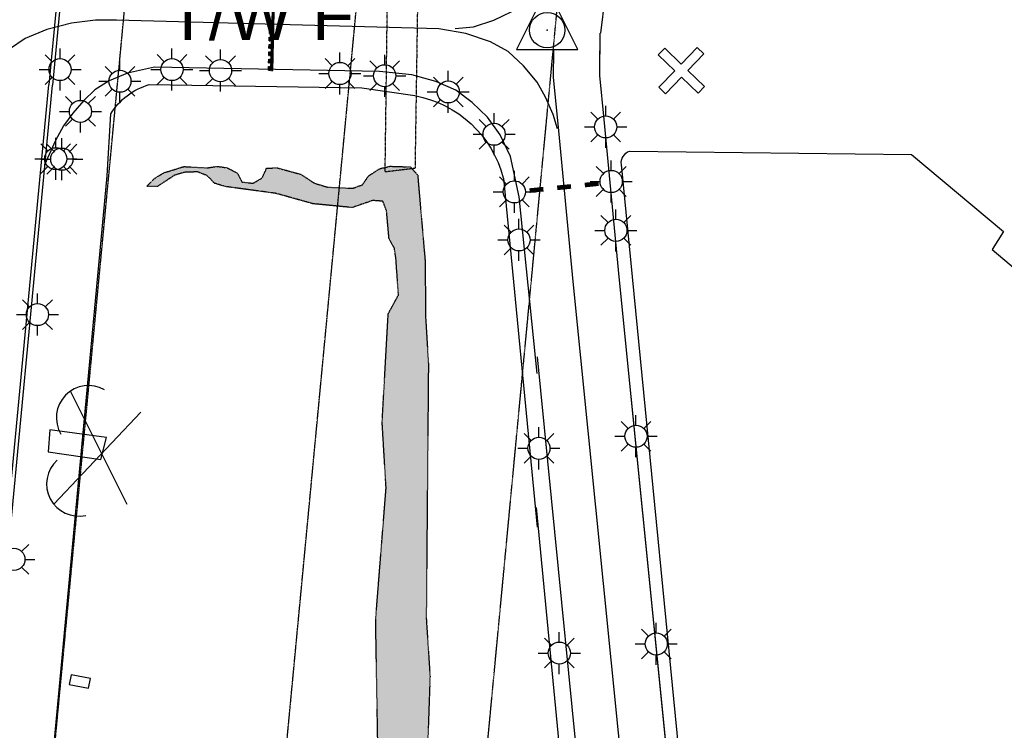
# Model space of a CAD drawing. Header units: feet. Extents: x 0 to 208040, y 0 to 211214.
# Tile 39 of 71: x 196079 to 196880, y 196786 to 197364. Entities that reach past the tile are written whole.
import ezdxf

# ---------------------------------------------------------------- set-up
doc = ezdxf.new("R2010")
doc.units = ezdxf.units.FT
doc.header["$LTSCALE"] = 0.5
doc.header["$MEASUREMENT"] = 0
doc.header["$XCLIPFRAME"] = 0
for name, pattern in [('CENTER2', [1.125, 0.75, -0.125, 0.125, -0.125]), ('HIDDEN2', [0.1875, 0.125, -0.0625]), ('PHANTOM2', [1.25, 0.625, -0.125, 0.125, -0.125, 0.125, -0.125])]:
    doc.linetypes.add(name, pattern=pattern)
doc.layers.get('0').update_dxf_attribs({"linetype": 'CONTINUOUS'})
for name, color, linetype in [('1-OFA', 13, 'CENTER2'), ('1-RSA', 13, 'CENTER2'), ('1-SIGNS', 5, 'CONTINUOUS'), ('AIR-MARKING', 5, 'CONTINUOUS'), ('AIR-MARKINGADD', 5, 'CONTINUOUS'), ('AIR-PAVED', 1, 'CONTINUOUS'), ('AIR-PAVED-T', 7, 'CONTINUOUS'), ('CULVERT', 5, 'HIDDEN2'), ('E-EXCAVATE', 11, 'CONTINUOUS'), ('E-NEWMARKING', 5, 'CONTINUOUS'), ('F-BRL', 110, 'PHANTOM2'), ('HV-CONTROL', 11, 'CONTINUOUS'), ('image', 7, 'CONTINUOUS'), ('MISC-OBJECT', 11, 'CONTINUOUS'), ('NEWCLOSEDSYM', 1, 'CONTINUOUS'), ('RUNWAYLIGHTS', 11, 'CONTINUOUS'), ('STREAM', 11, 'PHANTOM2'), ('TAXIWYPAVED', 5, 'CONTINUOUS'), ('Water', 5, 'CONTINUOUS')]:
    doc.layers.add(name, color=color, linetype=linetype)
doc.styles.add('ARIAL', font='ARIAL.TTF')
picture_1 = doc.add_image_def('image1.jpg', size_in_pixel=(2000, 2400))

# ---------------------------------------------------------------- blocks, each defined once
blk = doc.blocks.new('HV-CONTROL', base_point=(0.04, 18.84))
blk.add_lwpolyline([(-25.11, 3.17), (24.89, 3.17), (-0.11, 53.17)], close=True)
blk.add_circle((-0.1, 18.84), 14.38)
blk.add_point((-0.1, 18.84))

msp = doc.modelspace()

# ---------------------------------------------------------------- hatches: boundary and pattern name
at = {"layer": 'Water'}
h = msp.add_hatch(dxfattribs=at)
h.set_pattern_fill('DOTS', color=256, scale=200, angle=20, style=0)
h.paths.add_polyline_path([(196341.9, 195729.55), (196349.74, 195759.89), (196358.39, 195787.04), (196363.18, 195796.95), (196366.46, 195813.86), (196371.58, 195865.5), (196371, 195903.51), (196365.26, 195970.69), (196365.73, 196015.44), (196374.19, 196136.79), (196373.92, 196182.18), (196365.6, 196238.94), (196369.24, 196275.36), (196374.79, 196299.74), (196375.68, 196319.42), (196373.91, 196327.88), (196367.32, 196332.76), (196359.21, 196333.96), (196352.96, 196339.36), (196350.46, 196348.72), (196352.76, 196356.7), (196369.37, 196355.34), (196377.76, 196356.57), (196381.15, 196369.38), (196381.73, 196379.2), (196377.09, 196386.61), (196374.56, 196395.7), (196375.85, 196409.29), (196370.22, 196467.94), (196365.13, 196476.23), (196361.22, 196487.67), (196362.01, 196496.93), (196365.09, 196504.54), (196370.54, 196511.34), (196371.63, 196520.83), (196369, 196533.78), (196368.91, 196542.59), (196371.54, 196575), (196367.83, 196611.99), (196374.03, 196642.06), (196373.75, 196663.53), (196370, 196683.48), (196364.14, 196697.08), (196363.01, 196708.75), (196369.68, 196726.13), (196372.51, 196755.49), (196370.48, 196776.07), (196368.78, 196876.05), (196377.25, 196983.1), (196374.05, 197036.53), (196378.97, 197124.75), (196387.33, 197140.01), (196385.24, 197169.66), (196384, 197178.05), (196379.66, 197185.69), (196377.61, 197208.47), (196374.65, 197216.23), (196366.48, 197216.9), (196349.6, 197211.14), (196317.8, 197214.25), (196287.7, 197222.66), (196246.56, 197228.22), (196237.79, 197230.88), (196231.9, 197237.05), (196224.01, 197240.16), (196213.25, 197239.75), (196205.28, 197237.37), (196191.31, 197228.25), (196182.8, 197228.4), (196189.04, 197234.83), (196196.72, 197239.45), (196212.96, 197244.45), (196231.81, 197243.38), (196239.93, 197244.65), (196248.03, 197243.44), (196256.34, 197239.19), (196260.17, 197231.88), (196269.13, 197230.85), (196276.5, 197235.22), (196280.15, 197243.05), (196288.44, 197243.47), (196307.91, 197238.21), (196319.16, 197230.86), (196329.79, 197227.72), (196350.02, 197226.76), (196358.06, 197229.69), (196363, 197236.82), (196371.92, 197242.66), (196380.4, 197244.71), (196397.11, 197244.16), (196402.93, 197237.45), (196408.97, 197168.03), (196409.39, 197121.52), (196411.66, 197083.88), (196409.89, 196877.36), (196412.97, 196830), (196408.46, 196699.95), (196411.85, 196665.97), (196413.23, 196643.26), (196410.82, 196569.93), (196410.68, 196511.4), (196409.04, 196485.19), (196410.52, 196476.5), (196416.74, 196470.84), (196432.85, 196465.14), (196449.83, 196464.56), (196466.94, 196467.54), (196459.41, 196461.81), (196442.81, 196458.5), (196407.33, 196463.13), (196400.55, 196471.05), (196394.16, 196465.74), (196405.07, 196448.27), (196407.18, 196440.33), (196406.21, 196431.92), (196399.44, 196411.25), (196399.59, 196402.99), (196403.96, 196395.62), (196402.35, 196367.21), (196409.3, 196310.61), (196405.07, 196259.42), (196399.78, 196156.12), (196400.3, 196127.19), (196402.8, 196101.07), (196402.02, 196079.99), (196394.83, 196036.56), (196393.69, 196014.7), (196397.32, 195986.52), (196394.82, 195964.82), (196394.77, 195928.54), (196401.2, 195884.09), (196392.35, 195857.34), (196389.14, 195829.4), (196393.98, 195780.49), (196399.86, 195765.98), (196395.94, 195738.46), (196400.04, 195720.34), (196397.17, 195712.54), (196381.4, 195680.93), (196374.32, 195676.97), (196366.15, 195675.11), (196353.57, 195665.06), (196348.75, 195657.92), (196257.78, 195476.51), (196242.73, 195463.65), (196238.71, 195457.2), (196242.04, 195442.14), (196226.67, 195409.25), (196216.62, 195392.99), (196190.77, 195341.61), (196178.17, 195312.01), (196122.47, 195199.79), (196100.19, 195149.14), (196092.25, 195147.01), (196084.28, 195147.63), (196083.37, 195155.23), (196085.91, 195165.31), (196101.12, 195189.69), (196103.34, 195198.79), (196096.95, 195222.86), (196099.27, 195233.21), (196110.5, 195254.89), (196116.01, 195261.23), (196131.5, 195270.04), (196134.83, 195280.56), (196137.51, 195301.92), (196136.6, 195309.51), (196139.66, 195316.54), (196146.16, 195325.81), (196149.7, 195335.81), (196166.42, 195360.32), (196174.19, 195366.73), (196181.59, 195377.94), (196190.55, 195402.56), (196193.4, 195422.89), (196199.11, 195438.24), (196220.65, 195479.43), (196226.45, 195486.24), (196245.82, 195534.87), (196247.14, 195558.08), (196249.22, 195565.44), (196260.58, 195585.61), (196276.68, 195595.88), (196289.72, 195621.43), (196294.92, 195636.57), (196295.21, 195646.58), (196298.71, 195656.08), (196304.25, 195665.93), (196313.14, 195677.01), (196321.18, 195683.65), (196332.25, 195703.21)])

# ---------------------------------------------------------------- linework, layer by layer
at = {"layer": '1-OFA'}
msp.add_line((195987.2, 193511.27), (196652.49, 200533.3), dxfattribs=at)
at = {"layer": '1-RSA'}
msp.add_line((195800.54, 193528.96), (196467.88, 200572.7), dxfattribs=at)
at = {"layer": '1-SIGNS'}
for p, q in [((196121.29, 196831.23), (196119.74, 196823.39)), ((196136.99, 196828.13), (196121.29, 196831.23)), ((196135.43, 196820.28), (196136.99, 196828.13)), ((196119.74, 196823.39), (196135.43, 196820.28))]:
    msp.add_line(p, q, dxfattribs=at)
at = {"layer": 'AIR-MARKING'}
for points, elevation in [([(196433.31, 197356.64), (196448.31, 197357.94), (196464.88, 197363.46), (196486.12, 197373.66), (196501.09, 197384.3)], 8.92), ([(196500.03, 197312.96), (196488.92, 197326.33), (196476.51, 197337.93), (196462.04, 197345.92), (196441.92, 197352.63), (196420.1, 197356.51), (196158.14, 197363.55), (196141.1, 197363.59), (196121.58, 197361.16), (196101.45, 197355.78), (196083.84, 197348.46), (196071.02, 197339.77), (196053.94, 197327.44), (196041.64, 197313.74), (196027.15, 197295.34), (196017.82, 197276.34), (196010.19, 197253.03), (196005.03, 197220.09), (195988.22, 197035.67)], 10.83), ([(196534.94, 195789.51), (196538.46, 195799.8), (196546.95, 195890.35), (196588.27, 196338.03), (196596.42, 196425.6), (196598.05, 196442.18), (196597.85, 196459.52), (196597.04, 196476.38), (196529.23, 197151), (196517.03, 197279.12), (196513.4, 197316.92), (196513.6, 197338.99)], 10.28), ([(196500, 197076.28), (196485.47, 197219.81), (196478.23, 197252.52), (196469.83, 197270.26), (196459.66, 197284.62), (196447.28, 197296.49), (196433.87, 197306.55), (196417.65, 197313.64), (196398.19, 197318.9), (196371.84, 197321.66), (196188.93, 197325.38), (196166.93, 197320.49), (196152.19, 197314.21), (196140.61, 197306.75), (196131.65, 197298.16), (196122.51, 197287.94), (196114.99, 197277.54), (196108.4, 197265.65), (196099.52, 197245.78)], 12.47), ([(196516.56, 197275.05), (196512.95, 197286.74), (196506.89, 197300.9), (196500.03, 197312.96)], 10.83)]:
    msp.add_lwpolyline(points, dxfattribs=dict(at, elevation=elevation))
msp.add_lwpolyline([(196499.94, 197089.8), (196545.37, 196632.73), (196561.89, 196464.42), (196562.92, 196448.59), (196528.85, 196079.62)], dxfattribs=at)
at = {"layer": 'AIR-MARKINGADD'}
for p, q in [((196550.92, 197318.54, 10.28), (196551.1, 197338.65, 10.28)), ((196554.36, 197282.69, 10.28), (196550.92, 197318.54, 10.28)), ((196566.55, 197154.66, 10.28), (196554.36, 197282.69, 10.28)), ((196634.45, 196479.15, 10.28), (196566.55, 197154.66, 10.28))]:
    msp.add_line(p, q, dxfattribs=at)
at = {"layer": 'AIR-MARKINGADD', "elevation": 10.28}
for points in [[(196551.68, 197352.98), (196555.31, 197381.95), (196563.12, 197414.81), (196585.27, 197489.31)], [(196635.57, 196440.56), (196635.34, 196460.64), (196634.45, 196479.15), (196566.55, 197154.66), (196554.36, 197282.69), (196550.92, 197318.54), (196551.23, 197352.99)]]:
    msp.add_lwpolyline(points, dxfattribs=at)
at = {"layer": 'AIR-PAVED', "elevation": 6.12}
msp.add_lwpolyline([(195965.41, 195271.99), (196020.69, 195849.26), (196150.45, 197236.9), (196153.51, 197287.4)], dxfattribs=at)
at = {"layer": 'CULVERT', "elevation": 1.54}
msp.add_lwpolyline([(196376.47, 197240.04), (196379.55, 197474.7), (196404.24, 197474.33), (196400.73, 197243.02)], close=True, dxfattribs=at)
at = {"layer": 'E-EXCAVATE'}
for p, q in [((196166.85, 196969.76), (196120.8, 197061.97)), ((196177.94, 197044.81), (196107.19, 196969.87))]:
    msp.add_line(p, q, dxfattribs=at)
for centre, start, end in [((196135.42, 197040.27), 60.41659, 210.86109), ((196127.46, 196986.4), 132.32145, 282.76595)]:
    msp.add_arc(centre, 26.16, start, end, dxfattribs=at)
at = {"layer": 'E-NEWMARKING'}
for p, q in [((196306.48, 199457.16), (196103.04, 197310.84)), ((196309.47, 199456.87), (196106.03, 197310.56)), ((196283.57, 197322.67, 10.28), (196285.58, 197397.64, 10.28)), ((196284.07, 197322.66, 10.28), (196286.08, 197397.63, 10.28)), ((196284.57, 197322.64, 10.28), (196286.58, 197397.62, 10.28)), ((196285.07, 197322.63, 10.28), (196287.08, 197397.6, 10.28)), ((196282.37, 197352.71, 10.28), (196282.45, 197355.71, 10.28)), ((196282.45, 197355.71, 10.28), (196282.95, 197355.7, 10.28)), ((196282.53, 197358.71, 10.28), (196282.62, 197361.71, 10.28)), ((196282.53, 197358.71, 10.28), (196283.03, 197358.7, 10.28)), ((196282.62, 197361.71, 10.28), (196283.12, 197361.7, 10.28)), ((196282.87, 197352.7, 10.28), (196282.95, 197355.7, 10.28)), ((196283.03, 197358.7, 10.28), (196283.12, 197361.7, 10.28)), ((196283.37, 197352.69, 10.28), (196283.45, 197355.68, 10.28)), ((196283.45, 197355.68, 10.28), (196283.95, 197355.67, 10.28)), ((196283.53, 197358.68, 10.28), (196283.61, 197361.68, 10.28)), ((196283.53, 197358.68, 10.28), (196284.03, 197358.67, 10.28)), ((196283.61, 197361.68, 10.28), (196284.11, 197361.67, 10.28)), ((196283.87, 197352.67, 10.28), (196283.95, 197355.67, 10.28)), ((196284.03, 197358.67, 10.28), (196284.11, 197361.67, 10.28)), ((196282.21, 197346.71, 10.28), (196282.29, 197349.71, 10.28)), ((196282.29, 197349.71, 10.28), (196282.79, 197349.7, 10.28)), ((196282.37, 197352.71, 10.28), (196282.87, 197352.7, 10.28)), ((196282.71, 197346.7, 10.28), (196282.79, 197349.7, 10.28)), ((196283.21, 197346.69, 10.28), (196283.29, 197349.69, 10.28)), ((196283.29, 197349.69, 10.28), (196283.79, 197349.67, 10.28)), ((196283.37, 197352.69, 10.28), (196283.87, 197352.67, 10.28)), ((196283.71, 197346.67, 10.28), (196283.79, 197349.67, 10.28)), ((196282.05, 197340.72, 10.28), (196282.13, 197343.72, 10.28)), ((196282.05, 197340.72, 10.28), (196282.55, 197340.7, 10.28)), ((196282.13, 197343.72, 10.28), (196282.63, 197343.7, 10.28)), ((196282.21, 197346.71, 10.28), (196282.71, 197346.7, 10.28)), ((196282.55, 197340.7, 10.28), (196282.63, 197343.7, 10.28)), ((196283.05, 197340.69, 10.28), (196283.13, 197343.69, 10.28)), ((196283.05, 197340.69, 10.28), (196283.55, 197340.68, 10.28)), ((196283.13, 197343.69, 10.28), (196283.63, 197343.68, 10.28)), ((196283.21, 197346.69, 10.28), (196283.71, 197346.67, 10.28)), ((196283.55, 197340.68, 10.28), (196283.63, 197343.68, 10.28)), ((196281.73, 197328.72, 10.28), (196281.81, 197331.72, 10.28)), ((196281.81, 197331.72, 10.28), (196282.31, 197331.71, 10.28)), ((196281.89, 197334.72, 10.28), (196281.97, 197337.72, 10.28)), ((196281.89, 197334.72, 10.28), (196282.39, 197334.71, 10.28)), ((196281.97, 197337.72, 10.28), (196282.47, 197337.7, 10.28)), ((196282.23, 197328.71, 10.28), (196282.31, 197331.71, 10.28)), ((196282.39, 197334.71, 10.28), (196282.47, 197337.7, 10.28)), ((196282.73, 197328.69, 10.28), (196282.81, 197331.69, 10.28)), ((196282.81, 197331.69, 10.28), (196283.31, 197331.68, 10.28)), ((196282.89, 197334.69, 10.28), (196282.97, 197337.69, 10.28)), ((196282.89, 197334.69, 10.28), (196283.39, 197334.68, 10.28)), ((196282.97, 197337.69, 10.28), (196283.47, 197337.68, 10.28)), ((196283.23, 197328.68, 10.28), (196283.31, 197331.68, 10.28)), ((196283.39, 197334.68, 10.28), (196283.47, 197337.68, 10.28)), ((196281.57, 197322.72, 10.28), (196281.65, 197325.72, 10.28)), ((196281.65, 197325.72, 10.28), (196282.15, 197325.71, 10.28)), ((196281.73, 197328.72, 10.28), (196282.23, 197328.71, 10.28)), ((196282.07, 197322.71, 10.28), (196282.15, 197325.71, 10.28)), ((196282.57, 197322.7, 10.28), (196282.65, 197325.7, 10.28)), ((196282.65, 197325.7, 10.28), (196283.15, 197325.68, 10.28)), ((196282.73, 197328.69, 10.28), (196283.23, 197328.68, 10.28)), ((196283.07, 197322.68, 10.28), (196283.15, 197325.68, 10.28)), ((196281.57, 197322.72, 10.28), (196282.07, 197322.71, 10.28)), ((196282.57, 197322.7, 10.28), (196283.07, 197322.68, 10.28)), ((196283.57, 197322.67, 10.28), (196284.07, 197322.66, 10.28)), ((196284.57, 197322.64, 10.28), (196285.07, 197322.63, 10.28)), ((195902.99, 195200.3), (196103.04, 197310.84)), ((195905.97, 195200.02), (196106.03, 197310.56))]:
    msp.add_line(p, q, dxfattribs=at)
at = {"layer": 'E-NEWMARKING', "const_width": 3.76, "elevation": 9.47}
for points in [[(196505.09, 197226.03), (196493.86, 197224.89)], [(196527.53, 197228.3), (196516.31, 197227.16)], [(196538.75, 197229.44), (196549.98, 197230.57)]]:
    msp.add_lwpolyline(points, dxfattribs=at)
at = {"layer": 'F-BRL'}
msp.add_line((195972.62, 191634.52), (196776.09, 200115.08), dxfattribs=at)
at = {"layer": 'MISC-OBJECT', "elevation": 11.82}
msp.add_lwpolyline([(196150, 197024.18), (196103.8, 197030.33), (196102.66, 197012.42), (196145.44, 197006.35)], close=True, dxfattribs=at)
at = {"layer": 'NEWCLOSEDSYM'}
for p, q in [((196598.48, 197335.41), (196603.7, 197340.8)), ((196617.18, 197327.77), (196603.7, 197340.8)), ((196617.18, 197327.77), (196630.21, 197341.25)), ((196635.6, 197336.04), (196630.21, 197341.25)), ((196611.96, 197322.38), (196598.48, 197335.41)), ((196622.57, 197322.56), (196635.6, 197336.04)), ((196598.93, 197308.9), (196611.96, 197322.38)), ((196604.32, 197303.68), (196617.35, 197317.16)), ((196630.83, 197304.13), (196617.35, 197317.16)), ((196636.05, 197309.52), (196622.57, 197322.56)), ((196604.32, 197303.68), (196598.93, 197308.9)), ((196630.83, 197304.13), (196636.05, 197309.52))]:
    msp.add_line(p, q, dxfattribs=at)
at = {"layer": 'RUNWAYLIGHTS'}
for p, q in [((196112.25, 197332.32), (196112.25, 197340.42)), ((196203.17, 197332.32, 4.58), (196203.17, 197340.42, 4.58)), ((196242.65, 197331.45, 4.94), (196242.65, 197339.55, 4.94)), ((196105.89, 197329.68), (196100.16, 197335.41)), ((196118.61, 197329.68), (196124.34, 197335.41)), ((196196.81, 197329.69, 4.58), (196191.08, 197335.42, 4.58)), ((196209.54, 197329.69, 4.58), (196215.26, 197335.42, 4.58)), ((196236.29, 197328.81, 4.94), (196230.56, 197334.54, 4.94)), ((196249.02, 197328.81, 4.94), (196254.74, 197334.54, 4.94)), ((196333.37, 197326.46, 6.46), (196327.64, 197332.19, 6.46)), ((196339.73, 197329.1, 6.46), (196339.73, 197337.2, 6.46)), ((196346.1, 197326.46, 6.46), (196351.82, 197332.19, 6.46)), ((196376.1, 197327.27, 6.91), (196376.1, 197335.37, 6.91)), ((196154.53, 197320.19, 3.63), (196148.8, 197325.92, 3.63)), ((196160.89, 197322.82, 3.63), (196160.89, 197330.92, 3.63)), ((196167.26, 197320.19, 3.63), (196172.98, 197325.92, 3.63)), ((196369.73, 197324.64, 6.91), (196364.01, 197330.36, 6.91)), ((196382.46, 197324.64, 6.91), (196388.19, 197330.36, 6.91)), ((196095.15, 197323.32), (196103.25, 197323.32)), ((196105.89, 197316.96), (196100.16, 197311.23)), ((196118.61, 197316.96), (196124.34, 197311.23)), ((196121.25, 197323.32), (196129.35, 197323.32)), ((196186.07, 197323.32, 4.58), (196194.17, 197323.32, 4.58)), ((196196.81, 197316.96, 4.58), (196191.08, 197311.23, 4.58)), ((196209.54, 197316.96, 4.58), (196215.26, 197311.23, 4.58)), ((196212.17, 197323.32, 4.58), (196220.27, 197323.32, 4.58)), ((196225.55, 197322.45, 4.94), (196233.65, 197322.45, 4.94)), ((196236.29, 197316.08, 4.94), (196230.56, 197310.35, 4.94)), ((196249.02, 197316.08, 4.94), (196254.74, 197310.35, 4.94)), ((196251.65, 197322.45, 4.94), (196259.75, 197322.45, 4.94)), ((196322.63, 197320.1, 6.46), (196330.73, 197320.1, 6.46)), ((196348.73, 197320.1, 6.46), (196356.83, 197320.1, 6.46)), ((196359, 197318.27, 6.91), (196367.1, 197318.27, 6.91)), ((196385.1, 197318.27, 6.91), (196393.2, 197318.27, 6.91)), ((196421.38, 197311.53, 7.64), (196415.65, 197317.25, 7.64)), ((196427.74, 197314.16, 7.64), (196427.74, 197322.26, 7.64)), ((196434.11, 197311.53, 7.64), (196439.84, 197317.25, 7.64)), ((196112.25, 197306.22), (196112.25, 197314.32)), ((196143.79, 197313.82, 3.63), (196151.89, 197313.82, 3.63)), ((196154.53, 197307.46, 3.63), (196148.8, 197301.73, 3.63)), ((196167.26, 197307.46, 3.63), (196172.98, 197301.73, 3.63)), ((196169.89, 197313.82, 3.63), (196177.99, 197313.82, 3.63)), ((196203.17, 197306.22, 4.58), (196203.17, 197314.32, 4.58)), ((196242.65, 197305.35, 4.94), (196242.65, 197313.45, 4.94)), ((196333.37, 197313.73, 6.46), (196327.64, 197308, 6.46)), ((196339.73, 197303, 6.46), (196339.73, 197311.1, 6.46)), ((196346.1, 197313.73, 6.46), (196351.82, 197308, 6.46)), ((196369.73, 197311.91, 6.91), (196364.01, 197306.18, 6.91)), ((196376.1, 197301.17, 6.91), (196376.1, 197309.27, 6.91)), ((196382.46, 197311.91, 6.91), (196388.19, 197306.18, 6.91)), ((196122.45, 197295.61, 3.06), (196116.73, 197301.34, 3.06)), ((196128.82, 197298.25, 3.06), (196128.82, 197306.35, 3.06)), ((196135.18, 197295.61, 3.06), (196140.91, 197301.34, 3.06)), ((196160.89, 197296.72, 3.63), (196160.89, 197304.82, 3.63)), ((196410.64, 197305.16, 7.64), (196418.74, 197305.16, 7.64)), ((196436.74, 197305.16, 7.64), (196444.84, 197305.16, 7.64)), ((196421.38, 197298.8, 7.64), (196415.65, 197293.07, 7.64)), ((196427.74, 197288.06, 7.64), (196427.74, 197296.16, 7.64)), ((196434.11, 197298.8, 7.64), (196439.84, 197293.07, 7.64)), ((196555.71, 197285.69, 8.94), (196555.71, 197293.79, 8.94)), ((196111.72, 197289.25, 3.06), (196119.82, 197289.25, 3.06)), ((196137.82, 197289.25, 3.06), (196145.92, 197289.25, 3.06)), ((196465.05, 197279.71, 8.14), (196465.05, 197287.81, 8.14)), ((196549.35, 197283.05, 8.94), (196543.62, 197288.78, 8.94)), ((196562.08, 197283.05, 8.94), (196567.81, 197288.78, 8.94)), ((196122.45, 197282.88, 3.06), (196116.73, 197277.16, 3.06)), ((196128.82, 197272.15, 3.06), (196128.82, 197280.25, 3.06)), ((196135.18, 197282.88, 3.06), (196140.91, 197277.16, 3.06)), ((196458.68, 197277.08, 8.14), (196452.96, 197282.81, 8.14)), ((196471.41, 197277.08, 8.14), (196477.14, 197282.81, 8.14)), ((196538.61, 197276.69, 8.94), (196546.71, 197276.69, 8.94)), ((196564.71, 197276.69, 8.94), (196572.81, 197276.69, 8.94)), ((196108.76, 197259.76, 3.43), (196108.76, 197267.86, 3.43)), ((196113.67, 197259.46, 3.34), (196113.67, 197267.56, 3.34)), ((196447.95, 197270.71, 8.14), (196456.05, 197270.71, 8.14)), ((196474.05, 197270.71, 8.14), (196482.15, 197270.71, 8.14)), ((196549.35, 197270.32, 8.94), (196543.62, 197264.59, 8.94)), ((196555.71, 197259.59, 8.94), (196555.71, 197267.69, 8.94)), ((196562.08, 197270.32, 8.94), (196567.81, 197264.59, 8.94)), ((196102.4, 197257.13, 3.43), (196096.67, 197262.85, 3.43)), ((196107.31, 197256.82, 3.34), (196101.58, 197262.55, 3.34)), ((196115.13, 197257.13, 3.43), (196120.85, 197262.85, 3.43)), ((196120.04, 197256.82, 3.34), (196125.76, 197262.55, 3.34)), ((196458.68, 197264.35, 8.14), (196452.96, 197258.62, 8.14)), ((196465.05, 197253.61, 8.14), (196465.05, 197261.71, 8.14)), ((196471.41, 197264.35, 8.14), (196477.14, 197258.62, 8.14)), ((196091.66, 197250.76, 3.43), (196099.76, 197250.76, 3.43)), ((196096.57, 197250.46, 3.34), (196104.67, 197250.46, 3.34)), ((196102.4, 197244.4, 3.43), (196096.67, 197238.67, 3.43)), ((196107.31, 197244.09, 3.34), (196101.58, 197238.36, 3.34)), ((196115.13, 197244.4, 3.43), (196120.85, 197238.67, 3.43)), ((196117.76, 197250.76, 3.43), (196125.86, 197250.76, 3.43)), ((196120.04, 197244.09, 3.34), (196125.76, 197238.36, 3.34)), ((196122.67, 197250.46, 3.34), (196130.77, 197250.46, 3.34)), ((196553.82, 197238.67, 8.65), (196548.09, 197244.39, 8.65)), ((196560.18, 197241.3, 8.65), (196560.18, 197249.4, 8.65)), ((196566.55, 197238.67, 8.65), (196572.27, 197244.39, 8.65)), ((196108.76, 197233.66, 3.43), (196108.76, 197241.76, 3.43)), ((196113.67, 197233.36, 3.34), (196113.67, 197241.46, 3.34)), ((196475.14, 197230.25, 8.59), (196469.41, 197235.97, 8.59)), ((196481.5, 197232.88, 8.59), (196481.5, 197240.98, 8.59)), ((196487.87, 197230.25, 8.59), (196493.59, 197235.97, 8.59)), ((196543.08, 197232.3, 8.65), (196551.18, 197232.3, 8.65)), ((196569.18, 197232.3, 8.65), (196577.28, 197232.3, 8.65)), ((196464.4, 197223.88, 8.59), (196472.5, 197223.88, 8.59)), ((196490.5, 197223.88, 8.59), (196498.6, 197223.88, 8.59)), ((196553.82, 197225.94, 8.65), (196548.09, 197220.21, 8.65)), ((196560.18, 197215.2, 8.65), (196560.18, 197223.3, 8.65)), ((196566.55, 197225.94, 8.65), (196572.27, 197220.21, 8.65)), ((196475.14, 197217.52, 8.59), (196469.41, 197211.79, 8.59)), ((196481.5, 197206.78, 8.59), (196481.5, 197214.88, 8.59)), ((196487.87, 197217.52, 8.59), (196493.59, 197211.79, 8.59)), ((196557.62, 197198.92, 8.75), (196551.89, 197204.65, 8.75)), ((196563.99, 197201.55, 8.75), (196563.99, 197209.65, 8.75)), ((196570.35, 197198.92, 8.75), (196576.08, 197204.65, 8.75)), ((196478.89, 197191.19, 8.8), (196473.16, 197196.92, 8.8)), ((196485.25, 197193.82, 8.8), (196485.25, 197201.92, 8.8)), ((196491.62, 197191.19, 8.8), (196497.35, 197196.92, 8.8)), ((196546.89, 197192.55, 8.75), (196554.99, 197192.55, 8.75)), ((196572.99, 197192.55, 8.75), (196581.09, 197192.55, 8.75)), ((196468.15, 197184.82, 8.8), (196476.25, 197184.82, 8.8)), ((196494.25, 197184.82, 8.8), (196502.35, 197184.82, 8.8)), ((196557.62, 197186.19, 8.75), (196551.89, 197180.46, 8.75)), ((196563.99, 197175.45, 8.75), (196563.99, 197183.55, 8.75)), ((196570.35, 197186.19, 8.75), (196576.08, 197180.46, 8.75)), ((196478.89, 197178.46, 8.8), (196473.16, 197172.73, 8.8)), ((196485.25, 197167.72, 8.8), (196485.25, 197175.82, 8.8)), ((196491.62, 197178.46, 8.8), (196497.35, 197172.73, 8.8)), ((196093.88, 197133.12), (196093.88, 197141.22)), ((196087.51, 197130.49), (196081.79, 197136.21)), ((196100.24, 197130.49), (196105.97, 197136.21)), ((196076.78, 197124.12), (196084.88, 197124.12)), ((196102.88, 197124.12), (196110.98, 197124.12)), ((196087.51, 197117.76), (196081.79, 197112.03)), ((196100.24, 197117.76), (196105.97, 197112.03)), ((196093.88, 197107.02), (196093.88, 197115.12)), ((196573.99, 197031.58, 8.87), (196568.26, 197037.3, 8.87)), ((196580.35, 197034.21, 8.87), (196580.35, 197042.31, 8.87)), ((196586.72, 197031.58, 8.87), (196592.44, 197037.3, 8.87)), ((196495.08, 197021.74, 8.91), (196489.35, 197027.47, 8.91)), ((196501.44, 197024.38, 8.91), (196501.44, 197032.48, 8.91)), ((196507.81, 197021.74, 8.91), (196513.54, 197027.47, 8.91)), ((196563.25, 197025.21, 8.87), (196571.35, 197025.21, 8.87)), ((196589.35, 197025.21, 8.87), (196597.45, 197025.21, 8.87)), ((196484.34, 197015.38, 8.91), (196492.44, 197015.38, 8.91)), ((196510.44, 197015.38, 8.91), (196518.54, 197015.38, 8.91)), ((196573.99, 197018.85, 8.87), (196568.26, 197013.12, 8.87)), ((196580.35, 197008.11, 8.87), (196580.35, 197016.21, 8.87)), ((196586.72, 197018.85, 8.87), (196592.44, 197013.12, 8.87)), ((196495.08, 197009.01, 8.91), (196489.35, 197003.29, 8.91)), ((196501.44, 196998.28, 8.91), (196501.44, 197006.38, 8.91)), ((196507.81, 197009.01, 8.91), (196513.54, 197003.29, 8.91)), ((196081.02, 196931.44), (196086.75, 196937.17)), ((196083.66, 196925.07), (196091.76, 196925.07)), ((196081.02, 196918.71), (196086.75, 196912.98)), ((196590.43, 196862.68, 9.14), (196584.7, 196868.41, 9.14)), ((196596.79, 196865.32, 9.14), (196596.79, 196873.42, 9.14)), ((196603.15, 196862.68, 9.14), (196608.88, 196868.41, 9.14)), ((196511.67, 196855.26, 9.37), (196505.95, 196860.99, 9.37)), ((196518.04, 196857.9, 9.37), (196518.04, 196866, 9.37)), ((196524.4, 196855.26, 9.37), (196530.13, 196860.99, 9.37)), ((196579.69, 196856.32, 9.14), (196587.79, 196856.32, 9.14)), ((196605.79, 196856.32, 9.14), (196613.89, 196856.32, 9.14)), ((196500.94, 196848.9, 9.37), (196509.04, 196848.9, 9.37)), ((196527.04, 196848.9, 9.37), (196535.14, 196848.9, 9.37)), ((196590.43, 196849.95, 9.14), (196584.7, 196844.22, 9.14)), ((196596.79, 196839.22, 9.14), (196596.79, 196847.32, 9.14)), ((196603.15, 196849.95, 9.14), (196608.88, 196844.22, 9.14)), ((196511.67, 196842.53, 9.37), (196505.95, 196836.8, 9.37)), ((196518.04, 196831.8, 9.37), (196518.04, 196839.9, 9.37)), ((196524.4, 196842.53, 9.37), (196530.13, 196836.8, 9.37))]:
    msp.add_line(p, q, dxfattribs=at)
for centre in [(196112.25, 197323.32), (196203.17, 197323.32, 4.58), (196242.65, 197322.45, 4.94), (196339.73, 197320.1, 6.46), (196376.1, 197318.27, 6.91), (196160.89, 197313.82, 3.63), (196427.74, 197305.16, 7.64), (196128.82, 197289.25, 3.06), (196555.71, 197276.69, 8.94), (196465.05, 197270.71, 8.14), (196108.76, 197250.76, 3.43), (196113.67, 197250.46, 3.34), (196560.18, 197232.3, 8.65), (196481.5, 197223.88, 8.59), (196563.99, 197192.55, 8.75), (196485.25, 197184.82, 8.8), (196093.88, 197124.12), (196580.35, 197025.21, 8.87), (196501.44, 197015.38, 8.91), (196074.66, 196925.07), (196596.79, 196856.32, 9.14), (196518.04, 196848.9, 9.37)]:
    msp.add_circle(centre, 9, dxfattribs=at)
at = {"layer": 'STREAM', "elevation": 0.72}
msp.add_lwpolyline([(196370.46, 196776.05), (196368.76, 196876.03), (196377.23, 196983.09), (196374.03, 197036.51), (196378.95, 197124.73), (196387.3, 197139.99), (196385.21, 197169.64), (196383.98, 197178.03), (196379.64, 197185.68), (196377.58, 197208.46), (196374.63, 197216.22), (196366.46, 197216.88), (196349.58, 197211.13), (196317.77, 197214.23), (196287.68, 197222.64), (196246.53, 197228.2), (196237.77, 197230.86), (196231.88, 197237.03), (196223.99, 197240.14), (196213.22, 197239.73), (196205.25, 197237.35), (196191.28, 197228.23), (196182.78, 197228.39), (196189.02, 197234.82), (196196.69, 197239.43), (196212.94, 197244.43), (196231.78, 197243.37), (196239.9, 197244.63), (196248.01, 197243.42), (196256.32, 197239.17), (196260.15, 197231.86), (196269.1, 197230.83), (196276.48, 197235.2), (196280.13, 197243.03), (196288.42, 197243.45), (196307.88, 197238.19), (196319.13, 197230.85), (196329.77, 197227.7), (196350, 197226.75), (196358.03, 197229.67), (196362.97, 197236.8), (196371.89, 197242.65), (196380.38, 197244.69), (196397.08, 197244.15), (196402.91, 197237.43), (196408.94, 197168.01), (196409.37, 197121.51), (196411.63, 197083.86), (196409.87, 196877.35), (196412.95, 196829.99), (196408.44, 196699.93)], dxfattribs=at)
at = {"layer": 'TAXIWYPAVED'}
for points, elevation in [([(196153.46, 197286.73), (196153.51, 197287.4, -0.183477), (196184.54, 197311.04), (196357.41, 197308.48), (196400.66, 197302.13, -0.291115), (196472.41, 197235.33), (196472.65, 197235.02), (196500, 196951.35)], 6.12), ([(196630.55, 196612.42), (196568.46, 197245.99, -0.359382), (196575.23, 197257.03), (196804.16, 197254.34), (196879.13, 197191.57), (196869.75, 197176.98), (196933.93, 197123.15)], 20.11)]:
    msp.add_lwpolyline(points, format="xyb", dxfattribs=dict(at, elevation=elevation))
msp.add_lwpolyline([(196499.25, 196967.27), (196534.01, 196606.57)], dxfattribs=at)

# ---------------------------------------------------------------- block references
at = {"layer": 'HV-CONTROL'}
msp.add_blockref('HV-CONTROL', (196508.35, 197355.31), dxfattribs=at)

# ---------------------------------------------------------------- texts
at = {"layer": 'AIR-PAVED-T', "style": 'ARIAL'}
msp.add_text('T/W F', height=40, dxfattribs=at).set_placement((196198.99, 197347.29))

# ---------------------------------------------------------------- pictures from other files: only their frames are drawn
at = {"layer": 'image'}
image = msp.add_image(picture_1, insert=(189577.44, 187001.22), size_in_units=(14997.83, 17997.4), rotation=0.6, dxfattribs=at)
image.set_boundary_path([(132.9958, 330.7145), (430.1918, 24.7652), (1020.8707, 15.748), (1441.6942, 2.418), (1679.783, 17.5807), (1693.604, 9.457), (1619.806, 230.7285), (1548.0138, 470.558), (1535.7632, 774.4237), (1569.4214, 992.353), (1639.4728, 1205.2621), (1591.9857, 1384.6007), (1519.7057, 1505.468), (1523.1421, 1667.603), (1504.6772, 1730.7556), (1672.9012, 1884.481), (1821.9704, 1931.6512), (1498.085, 2118.2972), (960.466, 2148.0741), (673.8946, 2165.3438), (458.4753, 2163.0878), (240.589, 2160.806), (87.0623, 2055.3775), (143.1584, 1779.8433), (140.6377, 1536.635), (138.2503, 1280.6923), (130.0788, 1093.1694), (219.456, 785.0437), (141.3796, 497.969), (132.9958, 330.7145)])
image.dxf.flags = 15

doc.saveas('drawing.dxf')
